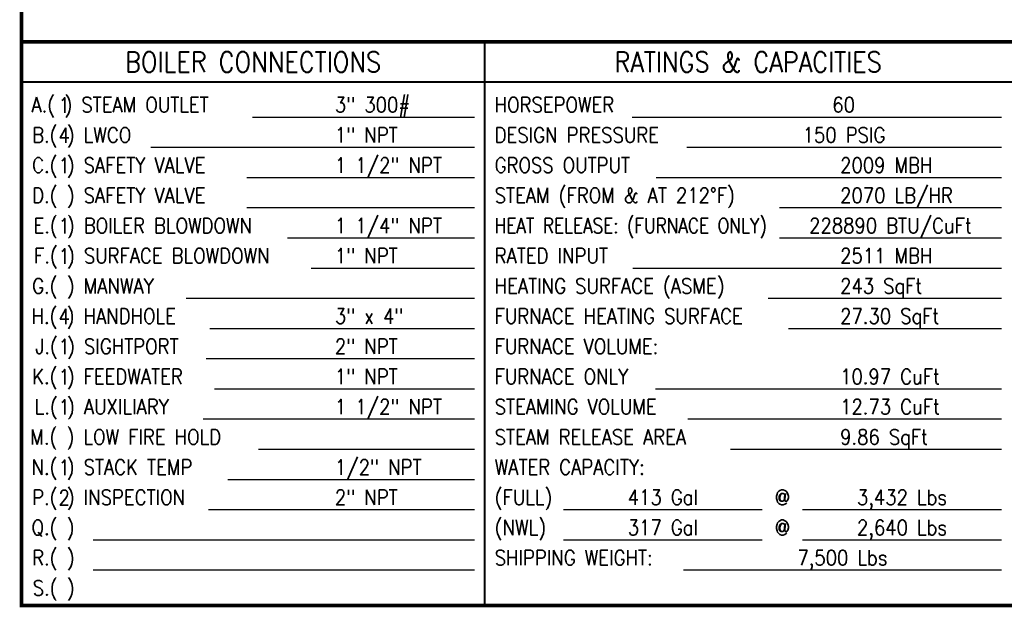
# Model space of a CAD drawing. Header units: inches. Extents: x 1 to 669, y 0 to 417.
# Tile 1 of 256: x 1 to 257, y 1 to 154. Entities that reach past the tile are written whole.
import ezdxf
from ezdxf.enums import TextEntityAlignment as Align

# ---------------------------------------------------------------- set-up
doc = ezdxf.new("R2010")
doc.units = ezdxf.units.IN
doc.header["$LTSCALE"] = 12
doc.header["$MEASUREMENT"] = 0
doc.layers.get('0').update_dxf_attribs({"linetype": 'CONTINUOUS'})
doc.layers.add('X', color=1, linetype='CONTINUOUS')
doc.styles.get("Standard").update_dxf_attribs({"font": 'SIMPLEX.SHX', "width": 0.875})

msp = doc.modelspace()

# ---------------------------------------------------------------- linework, layer by layer
for p, q in [((119.09591, 128.4569), (61.20738, 128.4569)), ((256.43591, 128.4569), (160.20499, 128.4569)), ((119.09591, 120.5819), (34.66113, 120.5819)), ((256.43591, 120.5819), (174.38698, 120.5819)), ((119.09591, 112.7069), (59.6863, 112.7069)), ((256.43591, 112.7069), (166.46175, 112.7069)), ((119.09591, 104.8319), (59.6863, 104.8319)), ((256.43591, 104.8319), (198.57979, 104.8319)), ((119.09591, 96.9569), (70.31085, 96.9569)), ((256.43591, 96.9569), (198.57979, 96.9569)), ((119.09591, 89.0819), (76.47253, 89.0819)), ((256.43591, 89.0819), (160.38169, 89.0819)), ((119.09591, 81.2069), (43.90365, 81.2069)), ((256.43591, 81.2069), (195.65996, 81.2069)), ((119.09591, 73.3319), (50.06533, 73.3319)), ((256.43591, 73.3319), (200.89233, 73.3319)), ((119.09591, 65.4569), (49.09899, 65.4569)), ((119.09591, 57.5819), (51.29679, 57.5819)), ((256.43591, 57.5819), (166.28387, 57.5819)), ((119.09591, 49.7069), (48.30485, 49.7069)), ((256.43591, 49.7069), (174.65688, 49.7069)), ((119.09591, 41.8319), (62.72536, 41.8319)), ((256.43591, 41.8319), (185.82091, 41.8319)), ((119.09591, 33.9569), (54.81327, 33.9569)), ((119.09591, 26.0819), (49.7248, 26.0819)), ((194.10243, 26.0819), (142.26895, 26.0819)), ((256.43591, 26.0819), (204.60243, 26.0819)), ((119.09591, 18.2069), (19.69704, 18.2069)), ((194.10243, 18.2069), (142.26895, 18.2069)), ((256.43591, 18.2069), (204.60243, 18.2069)), ((119.09591, 10.3319), (19.69704, 10.3319)), ((256.43591, 10.3319), (173.54048, 10.3319))]:
    msp.add_line(p, q)
at = {"layer": 'X'}
for points, const_width in [([(667.72091, 416.31601), (0.97091, 416.31601), (668.17211, 416.31601), (668.17211, 1.1444), (0.97091, 1.1444), (0.97091, 416.31601), (0.97091, 2.15051)], 0.924), ([(668.17211, 148.1444), (0.97091, 148.1444)], 0.924), ([(121.72091, 148.1444), (121.72091, 1.1444)], 0.504), ([(563.17211, 137.6444), (0.97091, 137.6444)], 0.504)]:
    msp.add_lwpolyline(points, dxfattribs=dict(at, const_width=const_width))

# ---------------------------------------------------------------- texts
at = {"width": 0.875}
for s, p in [('A.( ) STEAM OUTLET', (3.59591, 129.7694)), ('3" 300#', (82.68789, 129.7694)), ('HORSEPOWER', (124.34591, 129.7694)), ('B.( ) LWCO', (3.75963, 121.8944)), ('1" NPT', (82.68789, 121.8944)), ('DESIGN PRESSURE', (124.34591, 121.8944)), ('C.( ) SAFETY VALVE', (3.75803, 114.0194)), ('1 1/2" NPT', (82.68789, 114.0194)), ('GROSS OUTPUT', (124.34591, 114.0194)), ('2009 MBH', (214.39875, 114.0194)), ('D.( ) SAFETY VALVE', (3.75887, 106.1444)), ('STEAM (FROM & AT 212%%DF)', (124.34591, 106.1444)), ('2070 LB/HR', (214.39875, 106.1444)), ('E.( ) BOILER BLOWDOWN', (4.08757, 98.2694)), ('1 1/4" NPT', (82.68789, 98.2694)), ('F.( ) SURFACE BLOWDOWN', (4.25599, 90.3944)), ('1" NPT', (82.68789, 90.3944)), ('RATED INPUT', (124.34591, 90.3944)), ('2511 MBH', (214.39875, 90.3944)), ('G.( ) MANWAY', (3.76206, 82.5194)), ('HEATING SURFACE (ASME)', (124.34591, 82.5194)), ('243 SqFt', (214.39875, 82.5194)), ('H.( ) HANDHOLE', (3.59591, 74.6444)), ('3" x 4"', (82.68789, 74.6444)), ('FURNACE HEATING SURFACE', (124.34591, 74.6444)), ('27.30 SqFt', (214.39875, 74.6444)), ('J.( ) SIGHTPORT', (4.58216, 66.7694)), ('2" NPT', (82.68789, 66.7694)), ('FURNACE VOLUME:', (124.34591, 66.7694)), ('K.( ) FEEDWATER', (3.7623, 58.8944)), ('1" NPT', (82.68789, 58.8944)), ('FURNACE ONLY', (124.34591, 58.8944)), ('10.97 CuFt', (214.39875, 58.8944)), ('L.( ) AUXILIARY', (4.41522, 51.0194)), ('1 1/2" NPT', (82.68789, 51.0194)), ('STEAMING VOLUME', (124.34591, 51.0194)), ('12.73 CuFt', (214.39875, 51.0194)), ('M.( ) LOW FIRE HOLD', (3.26369, 43.1444)), ('STEAM RELEASE AREA', (124.34591, 43.1444)), ('9.86 SqFt', (214.39875, 43.1444)), ('N.( ) STACK TEMP', (3.59591, 35.2694)), ('1/2" NPT', (82.68789, 35.2694)), ('WATER CAPACITY:', (124.34591, 35.2694)), ('P.( ) INSPECTION', (3.76043, 27.3944)), ('2" NPT', (82.68789, 27.3944)), ('(FULL)', (124.34591, 27.3944)), ('Q.( )', (3.59591, 19.5194)), ('(NWL)', (124.34591, 19.5194)), ('R.( )', (3.7629, 11.6444)), ('SHIPPING WEIGHT:', (124.34591, 11.6444)), ('S.( )', (3.92557, 3.7694))]:
    msp.add_text(s, height=3.9375, dxfattribs=at).set_placement(p)
for s, p in [('1', (12.11753, 129.67458)), ('60', (215.32045, 129.7694)), ('150 PSIG', (215.41145, 121.8944)), ('4', (12.11753, 121.79958)), ('1', (12.11753, 113.92458)), ('1', (12.11753, 98.17458)), ('228890 BTU/CuFt', (227.50785, 98.2694)), ('1', (12.11753, 90.29958)), ('4', (12.11753, 74.54958)), ('1', (12.11753, 66.67458)), ('1', (12.11753, 58.79958)), ('1', (12.11753, 50.92458)), ('1', (12.11753, 35.17458)), ('2', (12.11753, 27.29958)), ('413 Gal', (168.18569, 27.3944)), ('@', (199.35243, 27.3944)), ('3,432 Lbs', (230.51917, 27.3944)), ('317 Gal', (168.18569, 19.5194)), ('@', (199.35243, 19.5194)), ('2,640 Lbs', (230.51917, 19.5194)), ('7,500 Lbs', (214.9882, 11.6444))]:
    msp.add_text(s, height=3.9375, dxfattribs=at).set_placement(p, align=Align.CENTER)
at = {"width": 0.704675}
msp.add_text('HEAT RELEASE: (FURNACE ONLY)', height=3.9375, dxfattribs=at).set_placement((124.34591, 98.2694), (195.29788, 98.2694), align=Align.FIT)
at = {"layer": 'X', "width": 0.875}
for s, p in [('BOILER CONNECTIONS', (61.34591, 142.8944)), ('RATINGS & CAPACITIES', (190.39091, 142.8944))]:
    msp.add_text(s, height=5.25, dxfattribs=at).set_placement(p, align=Align.MIDDLE_CENTER)

doc.saveas('drawing.dxf')
